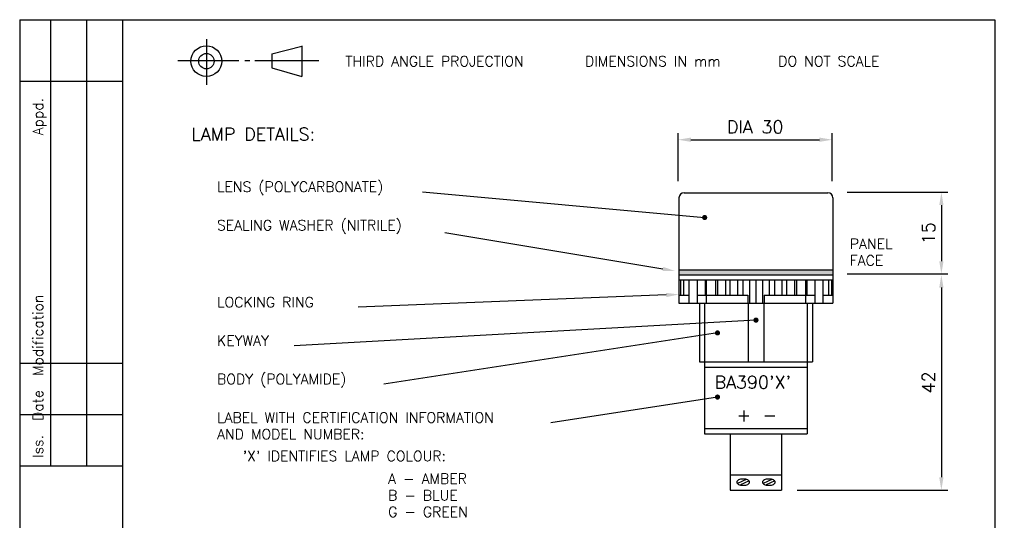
# Model space of a CAD drawing. Extents: x 2 to 198, y 7 to 274.
# Tile 2 of 2: x 7 to 198, y 176 to 274. Entities that reach past the tile are written whole.
import ezdxf
from ezdxf.enums import TextEntityAlignment as Align

# ---------------------------------------------------------------- set-up
doc = ezdxf.new("R2010")
doc.units = 0
doc.header["$MEASUREMENT"] = 0
doc.header["$PDMODE"] = 33
doc.header["$PDSIZE"] = 1.3
doc.linetypes.add('CENTER2', pattern=[28.575, 19.05, -3.175, 3.175, -3.175])
doc.layers.get('0').update_dxf_attribs({"color": 6, "linetype": 'CONTINUOUS'})
doc.layers.get('DEFPOINTS').update_dxf_attribs({"color": 2, "linetype": 'CONTINUOUS'})
for name, color, linetype in [('CENTER', 5, 'CENTER2'), ('DIM', 7, 'CONTINUOUS'), ('OBJECT', 1, 'CONTINUOUS')]:
    doc.layers.add(name, color=color, linetype=linetype)
doc.styles.add('ROMANS', font='romans', dxfattribs={"height": 2})
doc.dimstyles.get("Standard").update_dxf_attribs({"dimtxt": 0.18, "dimasz": 0.18, "dimexe": 0.18, "dimexo": 0.0625, "dimgap": 0.09, "dimtad": 0, "dimtih": 1, "dimtoh": 1, "dimdec": 4, "dimzin": 0, "dimdsep": 46, "dimtxsty": 'Standard', "dimcen": 0.09, "dimadec": 0, "dimazin": 0, "dimtfac": 1, "dimtdec": 4, "dimtofl": 0, "dimtmove": 0, "dimatfit": 3, "dimfxl": 0, "dimtolj": 1, "dimtzin": 0, "dimarcsym": 0})

# ---------------------------------------------------------------- blocks, each defined once
blk = doc.blocks.new('*D4')
at = {"color": 0, "linetype": 'ByBlock'}
for p, q in [((118.75, 242.07), (118.75, 251.42)), ((148.77, 242.07), (148.77, 251.42)), ((121.25, 250.17), (146.27, 250.17))]:
    blk.add_line(p, q, dxfattribs=at)
for points in [[(121.25, 250.59), (121.25, 249.75), (118.75, 250.17)], [(146.27, 250.59), (146.27, 249.75), (148.77, 250.17)]]:
    blk.add_solid(points, dxfattribs=at)
at = {"layer": 'DEFPOINTS', "color": 0, "linetype": 'ByBlock'}
for p in [(148.77, 250.17), (118.75, 241.44), (148.77, 241.44)]:
    blk.add_point(p, dxfattribs=at)
at = {"color": 0, "linetype": 'ByBlock', "style": 'ROMANS'}
blk.add_text('DIA 30', height=2.5, dxfattribs=at).set_placement((133.76, 252.67), align=Align.MIDDLE_CENTER)
blk = doc.blocks.new('*D5')
at = {"color": 0, "linetype": 'ByBlock'}
for p, q in [((151.67, 239.92), (171.3, 239.92)), ((170.05, 237.42), (170.05, 226.49)), ((151.67, 223.99), (171.3, 223.99))]:
    blk.add_line(p, q, dxfattribs=at)
for points in [[(169.63, 237.42), (170.46, 237.42), (170.05, 239.92)], [(169.63, 226.49), (170.46, 226.49), (170.05, 223.99)]]:
    blk.add_solid(points, dxfattribs=at)
at = {"layer": 'DEFPOINTS', "color": 0, "linetype": 'ByBlock'}
for p in [(151.05, 239.92), (151.05, 223.99), (170.05, 223.99)]:
    blk.add_point(p, dxfattribs=at)
at = {"color": 0, "linetype": 'ByBlock', "style": 'ROMANS'}
blk.add_text('15', height=2.5, rotation=90, dxfattribs=at).set_placement((167.55, 231.95), align=Align.MIDDLE_CENTER)

msp = doc.modelspace()

# ---------------------------------------------------------------- linework, layer by layer
at = {"color": 0, "linetype": 'ByBlock'}
for p, q in [((186.11769, 221.33353), (186.11769, 184.36071)), ((158.00054, 181.86071), (187.36769, 181.86071))]:
    msp.add_line(p, q, dxfattribs=at)
for points in [[(185.70102, 221.33353), (186.53436, 221.33353), (186.11769, 223.83353)], [(185.70102, 184.36071), (186.53436, 184.36071), (186.11769, 181.86071)]]:
    msp.add_solid(points, dxfattribs=at)
at = {"layer": 'CENTER'}
for p, q in [((42.92582, 269.77281), (42.92582, 260.90055)), ((37.37392, 265.59763), (49.26151, 265.59763)), ((50.43721, 265.59763), (51.41695, 265.59763)), ((52.33138, 265.59763), (64.80682, 265.59763)), ((135, 223.83353), (134.9928, 223.83358))]:
    msp.add_line(p, q, dxfattribs=at)
at = {"layer": 'DEFPOINTS', "color": 0, "linetype": 'ByBlock'}
for p in [(198.38039, 240), (165, 223.83353), (165, 181.86071), (186.11769, 181.86071)]:
    msp.add_point(p, dxfattribs=at)
at = {"layer": 'DIM'}
for p, q in [((55.69296, 266.9352), (61.49629, 268.38427)), ((55.69296, 266.9352), (55.69296, 264.15781)), ((61.49629, 268.50503), (61.49629, 262.46723)), ((55.69296, 264.15781), (61.49629, 262.46723)), ((85, 240), (140, 235)), ((131.86853, 224.96009), (89.4058, 232.02863)), ((135, 224.83353), (165, 224.83353)), ((135, 223.83353), (165, 223.83353)), ((135, 222.83353), (165, 222.83353)), ((135.26126, 222.83353), (135.26126, 219.83353)), ((135.85561, 222.83353), (135.85561, 219.83353)), ((136.94193, 222.83353), (136.94193, 218.33353)), ((138.53769, 222.83353), (138.53769, 218.33353)), ((140.07102, 222.83353), (140.07102, 219.83353)), ((140.32574, 222.83353), (140.32574, 219.83353)), ((142.08465, 222.83353), (142.08465, 219.83353)), ((142.48465, 222.83353), (142.48465, 219.83353)), ((144.07167, 222.83353), (144.07167, 219.83353)), ((144.93448, 222.83353), (144.93448, 219.83353)), ((146.39164, 222.81329), (146.39164, 219.83353)), ((147.42427, 222.83353), (147.42427, 219.83353)), ((148.74077, 222.81329), (148.74077, 218.33353)), ((149.9985, 222.81329), (149.9985, 218.33353)), ((151.25622, 222.81329), (151.25622, 218.33353)), ((152.57273, 222.83353), (152.57273, 219.83353)), ((153.60535, 222.81329), (153.60535, 219.83353)), ((155.06252, 222.83353), (155.06252, 219.83353)), ((155.92533, 222.83353), (155.92533, 219.83353)), ((157.51235, 222.83353), (157.51235, 219.83353)), ((157.91235, 222.83353), (157.91235, 219.83353)), ((159.67125, 222.83353), (159.67125, 219.83353)), ((159.92598, 222.83353), (159.92598, 219.83353)), ((161.45931, 222.83353), (161.45931, 218.33353)), ((163.05507, 222.83353), (163.05507, 218.33353)), ((164.14139, 222.83353), (164.14139, 219.83353)), ((164.73574, 222.83353), (164.73574, 219.83353)), ((132.502, 219.90008), (72.5, 217.5)), ((135, 219.83353), (136.94193, 219.83353)), ((138.53769, 219.83353), (148.42568, 219.83353)), ((140.32574, 219.91122), (140.32574, 218.33353)), ((148.42568, 219.83353), (148.42568, 218.33353)), ((151.57132, 219.83353), (161.45931, 219.83353)), ((151.57132, 219.83353), (151.57132, 218.33353)), ((159.67125, 219.91122), (159.67125, 218.33353)), ((163.05507, 219.83353), (165, 219.83353)), ((140, 218.33353), (140, 206.83353)), ((148.5, 218.33353), (148.5, 206.83353)), ((151.5, 218.33353), (151.5, 206.83353)), ((160, 218.33353), (160, 206.83353)), ((150, 215), (60, 210)), ((142.5, 212.5), (77.5, 202.5)), ((140, 206.83353), (160, 206.83353)), ((140, 205.83353), (160, 205.83353)), ((142.5, 200), (110, 195)), ((140, 193.83353), (160, 193.83353)), ((145, 184.83353), (155, 184.83353)), ((148.09768, 183.9446), (146.4058, 183.12694)), ((148.64561, 183.65408), (146.98334, 182.85073)), ((153.09768, 183.9446), (151.4058, 183.12694)), ((153.64561, 183.65408), (151.98334, 182.85073))]:
    msp.add_line(p, q, dxfattribs=at)
at = {"layer": 'DIM', "const_width": 0.5}
for points in [[(139.75, 235, 1), (140.25, 235, 1)], [(149.75, 215, 1), (150.25, 215, 1)], [(142.25, 212.5, 1), (142.75, 212.5, 1)], [(142.25, 200, 1), (142.75, 200, 1)]]:
    msp.add_lwpolyline(points, format="xyb", close=True, dxfattribs=at)
at = {"layer": 'DIM'}
for points in [[(148.74966, 183.40454, 0.178001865), (148.67426, 183.60965, 0.103575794), (148.38355, 183.83515, 0.063639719), (148.00577, 183.96296, 0.049821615), (147.49966, 184.01352, 0.049821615), (146.99356, 183.96296, 0.063639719), (146.61578, 183.83515, 0.103575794), (146.32507, 183.60965, 0.178001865), (146.24966, 183.40454, 0.178001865), (146.32507, 183.19944, 0.103575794), (146.61578, 182.97393, 0.063639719), (146.99356, 182.84613, 0.049821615), (147.49966, 182.79557, 0.049821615), (148.00577, 182.84613, 0.063639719), (148.38355, 182.97393, 0.103575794), (148.67426, 183.19944, 0.178001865)], [(153.76144, 183.40454, 0.178001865), (153.68603, 183.60965, 0.103575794), (153.39532, 183.83515, 0.063639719), (153.01754, 183.96296, 0.049821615), (152.51144, 184.01352, 0.049821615), (152.00533, 183.96296, 0.063639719), (151.62755, 183.83515, 0.103575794), (151.33684, 183.60965, 0.178001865), (151.26144, 183.40454, 0.178001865), (151.33684, 183.19944, 0.103575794), (151.62755, 182.97393, 0.063639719), (152.00533, 182.84613, 0.049821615), (152.51144, 182.79557, 0.049821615), (153.01754, 182.84613, 0.063639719), (153.39532, 182.97393, 0.103575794), (153.68603, 183.19944, 0.178001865)]]:
    msp.add_lwpolyline(points, format="xyb", close=True, dxfattribs=at)
for radius in [3, 1.5]:
    msp.add_circle((42.91912, 265.49077), radius, dxfattribs=at)
for points in [[(131.93695, 225.3711), (131.80011, 224.54908), (134.3346, 224.54958)], [(135, 224.83353), (135, 223.83353), (165, 224.83353), (165, 223.83353)], [(132.48534, 220.31641), (132.51865, 219.48375), (135, 220)]]:
    msp.add_solid(points, dxfattribs=at)
at = {"layer": 'OBJECT', "color": 1}
for p, q in [((6.54958, 273.57657), (196.54958, 273.57657)), ((12.54958, 273.57657), (12.54958, 186.57657)), ((19.54958, 273.57657), (19.54958, 186.57657)), ((6.54958, 261.57657), (26.54958, 261.57657)), ((6.54958, 206.57657), (26.54958, 206.57657)), ((6.54958, 196.57657), (26.54958, 196.57657)), ((6.54958, 186.57657), (26.54958, 186.57657))]:
    msp.add_line(p, q, dxfattribs=at)
at = {"layer": 'OBJECT'}
for p, q in [((6.54958, 273.57657), (6.54958, 6.57657)), ((26.54958, 273.57657), (26.54958, 6.57657)), ((196.54958, 273.57657), (196.54958, 6.57657)), ((136, 239.83353), (164, 239.83353)), ((135, 238.83353), (135, 218.33353)), ((165, 238.83353), (165, 218.33353)), ((135, 218.33353), (165, 218.33353)), ((139, 218.33353), (139, 206.83353)), ((161, 218.33353), (161, 206.83353)), ((139, 206.83353), (140, 206.83353)), ((140, 206.83353), (140, 192.83353)), ((160, 206.83353), (160, 192.83353)), ((160, 206.83353), (161, 206.83353)), ((140, 192.83353), (160, 192.83353)), ((145, 192.83353), (145, 181.83353)), ((155, 192.83353), (155, 181.83353)), ((145, 181.83353), (155, 181.83353))]:
    msp.add_line(p, q, dxfattribs=at)
for centre, start, end in [((136, 238.83353), 90, 180), ((164, 238.83353), 0, 90)]:
    msp.add_arc(centre, 1, start, end, dxfattribs=at)

# ---------------------------------------------------------------- texts
at = {"color": 0, "linetype": 'ByBlock', "style": 'ROMANS'}
msp.add_text('42', height=2.5, rotation=90, dxfattribs=at).set_placement((183.61769, 202.84712), align=Align.MIDDLE_CENTER)
at = {"layer": 'DIM', "style": 'ROMANS'}
for s, height, p in [('THIRD ANGLE PROJECTION      DIMENSIONS IN mm      DO NOT SCALE', 2, (70.01737, 264.46734)), ('LAMP DETAILS:', 2.5, (40, 250)), ('LENS (POLYCARBONATE) ', 2, (45, 240)), ('SEALING WASHER (NITRILE)', 2, (45, 232.5)), ('PANEL', 2, (168.27407, 228.87885)), ('FACE', 2, (168.27407, 225.64075)), ('LOCKING RING', 2, (45, 217.5)), ('KEYWAY', 2, (45, 210)), ('BODY (POLYAMIDE)', 2, (45, 202.5)), ("BA390'X'", 2.5, (141.92273, 201.64373)), ('LABEL WITH CERTIFICATION INFORMATION', 2, (45, 195)), ('+', 2.5, (146.25218, 195.24841)), ('-', 2.5, (151.28318, 195.24841)), ('AND MODEL NUMBER:', 2, (45, 191.7619)), ("'X' IDENTIFIES LAMP COLOUR:", 2, (50, 187.5)), ('A - AMBER', 2, (78.3339, 183.07571)), ('B - BLUE', 2, (78.3339, 179.83761)), ('G - GREEN', 2, (78.3339, 176.59952))]:
    msp.add_text(s, height=height, dxfattribs=at).set_placement(p)
msp.add_text('Iss.  Date  Modification                   Appd.', height=2, rotation=90, dxfattribs=at).set_placement((11.10201, 188.14505))

# ---------------------------------------------------------------- dimensions: what is measured, and where the dimension line sits
at = {"layer": 'DIM'}
dim = msp.add_linear_dim(base=(164.83984, 250.17082), p1=(134.82289, 241.44231), p2=(164.83984, 241.44231), text='DIA 30', dimstyle='Standard', override={"dimfxl": 1, "dimfxlon": 0, "dimtfill": 0, "dimarcsym": 0}, dxfattribs=at)
dim.commit()
dim.dimension.update_dxf_attribs({"geometry": '*D4', "text_midpoint": (149.83137, 252.67082), "insert": (16.07264, 0)})
dim = msp.add_linear_dim(base=(186.11769, 223.98528), p1=(167.11961, 239.9243), p2=(167.11961, 223.98528), angle=90, text='15', dimstyle='Standard', override={"dimfxl": 1, "dimfxlon": 0, "dimtfill": 0, "dimarcsym": 0}, dxfattribs=at)
dim.commit()
dim.dimension.update_dxf_attribs({"geometry": '*D5', "text_midpoint": (183.61769, 231.95479), "insert": (16.07264, 0)})

doc.saveas('drawing.dxf')
